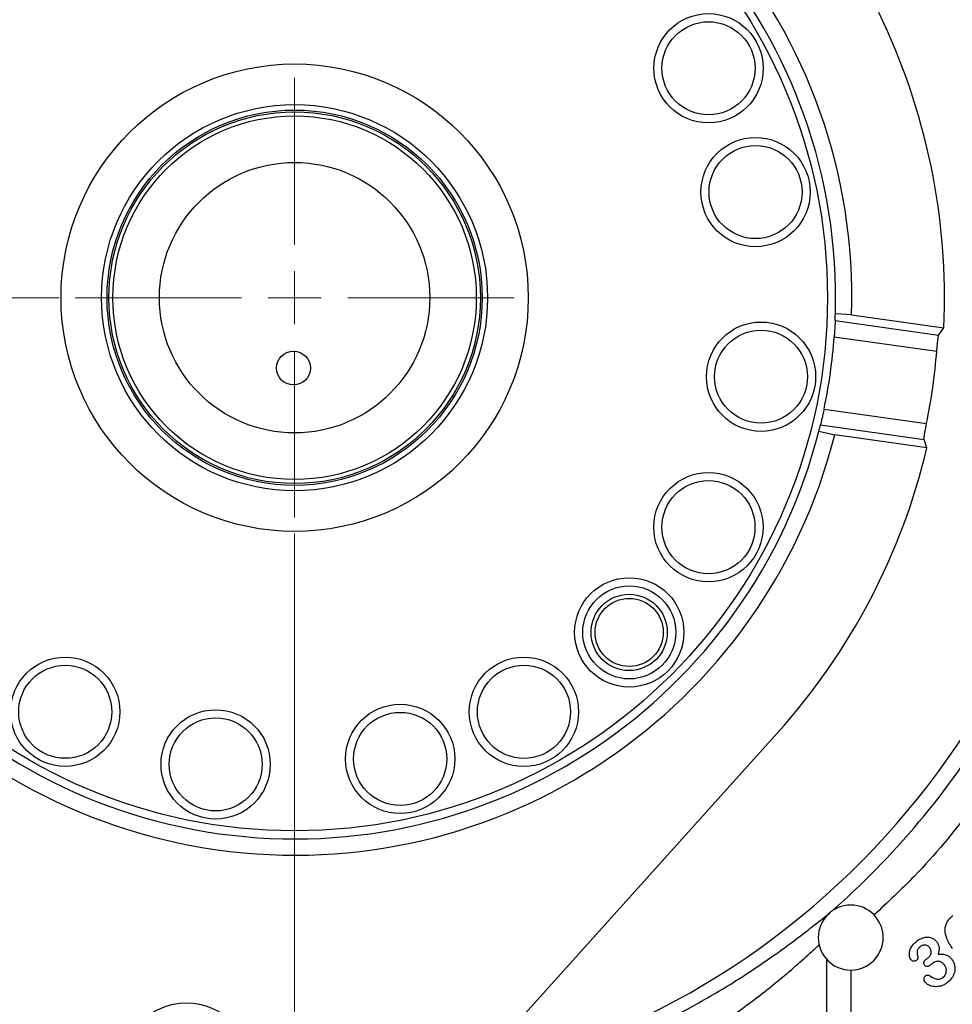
# Model space of a CAD drawing. Header units: inches. Extents: x 0.6 to 16.3, y 0.2 to 11.5.
# Tile 4 of 15: x 3.3 to 5.6, y 4.6 to 7.1. Entities that reach past the tile are written whole.
import ezdxf

# ---------------------------------------------------------------- set-up
doc = ezdxf.new("R2010")
doc.units = ezdxf.units.IN
doc.header["$MEASUREMENT"] = 0
doc.styles.add('SLDTEXTSTYLE0', font='TXT', dxfattribs={"width": 0.75})
doc.dimstyles.new('SLDDIMSTYLE0', dxfattribs={"dimtxt": 0.137795, "dimasz": 0.14, "dimexe": 0, "dimexo": 0.0625, "dimgap": 0.034449, "dimtad": 0, "dimdec": 1, "dimlfac": 1.5, "dimrnd": 1e-09, "dimzin": 12, "dimdsep": 46, "dimtxsty": 'SLDTEXTSTYLE0', "dimblk1": 'CLOSED', "dimblk2": 'CLOSED', "dimsah": 1, "dimcen": 0.09, "dimadec": 0, "dimazin": 3, "dimtfac": 1, "dimtdec": 1, "dimtofl": 0, "dimtmove": 0, "dimatfit": 3, "dimldrblk": 'CLOSED', "dimfxl": 0, "dimfrac": 2, "dimtolj": 1, "dimtzin": 12, "dimarcsym": 0})
doc.dimstyles.new('SLDDIMSTYLE3', dxfattribs={"dimtxt": 0.137795, "dimasz": 0.14, "dimexe": 0, "dimexo": 0.0625, "dimgap": 0.034449, "dimtad": 0, "dimtih": 1, "dimtoh": 1, "dimdec": 1, "dimlfac": 1.5, "dimrnd": 1e-09, "dimzin": 12, "dimdsep": 46, "dimtxsty": 'SLDTEXTSTYLE0', "dimblk1": 'CLOSED', "dimblk2": 'CLOSED', "dimsah": 1, "dimcen": 0.09, "dimadec": 0, "dimazin": 3, "dimtfac": 1, "dimtdec": 1, "dimtofl": 0, "dimtmove": 0, "dimatfit": 3, "dimldrblk": 'CLOSED', "dimfxl": 0, "dimfrac": 2, "dimtolj": 1, "dimtzin": 12, "dimarcsym": 0})
doc.dimstyles.new('SLDDIMSTYLE4', dxfattribs={"dimtxt": 0.137795, "dimasz": 0.14, "dimexe": 0, "dimexo": 0.0625, "dimgap": 0.034449, "dimtad": 0, "dimdec": 1, "dimlfac": 1.5, "dimrnd": 1e-09, "dimzin": 12, "dimdsep": 46, "dimtxsty": 'SLDTEXTSTYLE0', "dimblk1": 'CLOSED', "dimblk2": 'CLOSED', "dimsah": 1, "dimcen": 0.09, "dimadec": 0, "dimazin": 3, "dimtfac": 1, "dimtmove": 0, "dimatfit": 0, "dimldrblk": 'CLOSED', "dimfxl": 0, "dimfrac": 2, "dimtolj": 1, "dimtzin": 12, "dimarcsym": 0})

# ---------------------------------------------------------------- blocks, each defined once
blk = doc.blocks.new('_Closed')
at = {"color": 0, "linetype": 'ByBlock', "lineweight": -2}
for p, q in [((-1, 0.166667), (0, 0)), ((-1, 0.166667), (-1, -0.166667)), ((0, 0), (-1, -0.166667)), ((0, 0), (-1, 0))]:
    blk.add_line(p, q, dxfattribs=at)
blk = doc.blocks.new('_D_5')
at = {"color": 7, "linetype": 'Continuous', "lineweight": 0}
for p, q in [((1.9026, 5.7343), (1.9026, 2.0712)), ((4.7893, 3.8061), (4.7893, 2.0712)), ((3.1926, 2.3091), (3.1506, 2.3091)), ((3.1506, 2.3091), (3.1506, 2.0903)), ((3.498, 2.3091), (3.54, 2.3091)), ((3.54, 2.3091), (3.54, 2.0903)), ((1.9026, 2.1106), (3.0297, 2.1106)), ((3.1506, 2.0903), (3.1926, 2.0903)), ((3.54, 2.0903), (3.498, 2.0903)), ((4.7893, 2.1106), (3.6609, 2.1106))]:
    blk.add_line(p, q, dxfattribs=at)
at = {"color": 7, "linetype": 'Continuous', "lineweight": 18, "xscale": 0.14, "yscale": 0.14, "rotation": 180.0000000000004}
blk.add_blockref('_Closed', (1.9026, 2.1106), dxfattribs=at)
at = {"color": 7, "linetype": 'Continuous', "lineweight": 18, "xscale": 0.14, "yscale": 0.14}
blk.add_blockref('_Closed', (4.7893, 2.1106), dxfattribs=at)
at = {"color": 7, "linetype": 'Continuous', "lineweight": 18, "char_height": 0.1378, "attachment_point": 1, "style": 'SLDTEXTSTYLE0'}
for s, insert in [('110', (3.1926, 2.2679)), ('4.3', (3.2181, 2.0618))]:
    blk.add_mtext(s, dxfattribs=dict(at, insert=insert))
blk = doc.blocks.new('_D_6')
at = {"color": 7, "linetype": 'Continuous', "lineweight": 0}
for p, q in [((3.4049, 8.4345), (1.1268, 8.4345)), ((1.1662, 8.4345), (1.1662, 7.5386)), ((1.0134, 7.5106), (0.9715, 7.5106)), ((0.9715, 7.5106), (0.9715, 7.2919)), ((1.3189, 7.5106), (1.3609, 7.5106)), ((1.3609, 7.5106), (1.3609, 7.2919)), ((0.9715, 7.2919), (1.0134, 7.2919)), ((1.3609, 7.2919), (1.3189, 7.2919)), ((1.1662, 3.5648), (1.1662, 7.0857)), ((2.7105, 3.5648), (1.1268, 3.5648))]:
    blk.add_line(p, q, dxfattribs=at)
at = {"color": 7, "linetype": 'Continuous', "lineweight": 18, "xscale": 0.14, "yscale": 0.14}
for p, rotation in [((1.1662, 8.4345), 90.0000000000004), ((1.1662, 3.5648), 270.0000000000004)]:
    blk.add_blockref('_Closed', p, dxfattribs=dict(at, rotation=rotation))
at = {"color": 7, "linetype": 'Continuous', "lineweight": 18, "char_height": 0.1378, "attachment_point": 1, "style": 'SLDTEXTSTYLE0'}
for s, insert in [('186', (1.0134, 7.4695)), ('7.3', (1.0389, 7.2634))]:
    blk.add_mtext(s, dxfattribs=dict(at, insert=insert))
blk = doc.blocks.new('_D_7')
at = {"color": 7, "linetype": 'Continuous', "lineweight": 0}
for p, q in [((3.956, 5.8003), (3.956, 3.129)), ((4.7893, 3.8061), (4.7893, 3.129)), ((4.2442, 3.3668), (4.2022, 3.3668)), ((4.2022, 3.3668), (4.2022, 3.1481)), ((4.4478, 3.3668), (4.4898, 3.3668)), ((4.4898, 3.3668), (4.4898, 3.1481)), ((3.956, 3.1684), (3.706, 3.1684)), ((4.7893, 3.1684), (5.0393, 3.1684)), ((4.2022, 3.1481), (4.2442, 3.1481)), ((4.4898, 3.1481), (4.4478, 3.1481))]:
    blk.add_line(p, q, dxfattribs=at)
at = {"color": 7, "linetype": 'Continuous', "lineweight": 18, "xscale": 0.14, "yscale": 0.14}
blk.add_blockref('_Closed', (3.956, 3.1684, 0.1653), dxfattribs=at)
at = {"color": 7, "linetype": 'Continuous', "lineweight": 18, "xscale": 0.14, "yscale": 0.14, "rotation": 180.0000000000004}
blk.add_blockref('_Closed', (4.7893, 3.1684, 0.1653), dxfattribs=at)
at = {"color": 7, "linetype": 'Continuous', "lineweight": 18, "char_height": 0.1378, "attachment_point": 1, "style": 'SLDTEXTSTYLE0'}
for s, insert in [('32', (4.2442, 3.3257)), ('1.2', (4.2187, 3.1195))]:
    blk.add_mtext(s, dxfattribs=dict(at, insert=insert))
blk = doc.blocks.new('_D_10')
at = {"color": 7, "linetype": 'Continuous', "lineweight": 0}
for p, q in [((7.0082, 4.7954), (7.0082, 2.0712)), ((4.7893, 3.8061), (4.7893, 2.0712)), ((5.8078, 2.3091), (5.7658, 2.3091)), ((5.7658, 2.3091), (5.7658, 2.0903)), ((6.0114, 2.3091), (6.0534, 2.3091)), ((6.0534, 2.3091), (6.0534, 2.0903)), ((4.7893, 2.1106), (5.6449, 2.1106)), ((5.7658, 2.0903), (5.8078, 2.0903)), ((6.0534, 2.0903), (6.0114, 2.0903)), ((7.0082, 2.1106), (6.1743, 2.1106))]:
    blk.add_line(p, q, dxfattribs=at)
at = {"color": 7, "linetype": 'Continuous', "lineweight": 18, "xscale": 0.14, "yscale": 0.14, "rotation": 180.0000000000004}
blk.add_blockref('_Closed', (4.7893, 2.1106, 0.1653), dxfattribs=at)
at = {"color": 7, "linetype": 'Continuous', "lineweight": 18, "xscale": 0.14, "yscale": 0.14}
blk.add_blockref('_Closed', (7.0082, 2.1106, 0.1653), dxfattribs=at)
at = {"color": 7, "linetype": 'Continuous', "lineweight": 18, "char_height": 0.1378, "attachment_point": 1, "style": 'SLDTEXTSTYLE0'}
for s, insert in [('85', (5.8078, 2.2679)), ('3.3', (5.7823, 2.0618))]:
    blk.add_mtext(s, dxfattribs=dict(at, insert=insert))
blk = doc.blocks.new('_D_11')
at = {"color": 7, "linetype": 'Continuous', "lineweight": 0}
for p, q in [((3.3751, 6.3812), (1.4696, 6.3812)), ((1.5089, 6.3812), (1.5089, 4.6697)), ((1.3562, 4.6417), (1.3142, 4.6417)), ((1.3142, 4.6417), (1.3142, 4.4229)), ((1.6617, 4.6417), (1.7036, 4.6417)), ((1.7036, 4.6417), (1.7036, 4.4229)), ((1.3142, 4.4229), (1.3562, 4.4229)), ((1.7036, 4.4229), (1.6617, 4.4229)), ((1.5089, 3.5648), (1.5089, 4.2167)), ((2.7105, 3.5648), (1.4696, 3.5648))]:
    blk.add_line(p, q, dxfattribs=at)
at = {"color": 7, "linetype": 'Continuous', "lineweight": 18, "xscale": 0.14, "yscale": 0.14}
for p, rotation in [((1.5089, 6.3812, 0.1653), 90.0000000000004), ((1.5089, 3.5648, 0.1653), 270.0000000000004)]:
    blk.add_blockref('_Closed', p, dxfattribs=dict(at, rotation=rotation))
at = {"color": 7, "linetype": 'Continuous', "lineweight": 18, "char_height": 0.1378, "attachment_point": 1, "style": 'SLDTEXTSTYLE0'}
for s, insert in [('107', (1.3562, 4.6005)), ('4.2', (1.3817, 4.3944))]:
    blk.add_mtext(s, dxfattribs=dict(at, insert=insert))
blk = doc.blocks.new('SW_CENTERMARKSYMBOL_0')
at = {"color": 0, "linetype": 'Continuous', "lineweight": 18}
for p, q in [((0, 0.1312), (0, 0.5415)), ((0, 0), (0, 0.0656)), ((-0.1312, 0), (-0.5415, 0)), ((0, 0), (-0.0656, 0)), ((0, 0), (0, -0.0656)), ((0, 0), (0.0656, 0)), ((0.1312, 0), (0.5415, 0)), ((0, -0.1312), (0, -0.5415))]:
    blk.add_line(p, q, dxfattribs=at)

msp = doc.modelspace()

# ---------------------------------------------------------------- linework, layer by layer
at = {"color": 7, "linetype": 'Continuous', "lineweight": 25}
for p, q in [((5.3293, 6.339), (5.2894, 6.3411)), ((5.3293, 6.339), (5.5568, 6.3071)), ((5.2888, 6.325), (5.5441, 6.2891)), ((5.5441, 6.2891), (5.5568, 6.3071)), ((5.2865, 6.2851), (5.5394, 6.2495)), ((5.2614, 6.1068), (5.5144, 6.0712)), ((5.2526, 6.0678), (5.508, 6.0319)), ((5.2487, 6.0521), (5.2877, 6.0431)), ((5.5152, 6.0111), (5.2877, 6.0431)), ((5.5152, 6.0111), (5.508, 6.0319)), ((4.146, 4.1973), (5.1469, 5.3088)), ((5.5138, 4.7511), (5.5166, 4.7531))]:
    msp.add_line(p, q, dxfattribs=at)
at = {"color": 8, "linetype": 'Continuous', "lineweight": 25}
for p, q in [((5.2685, 4.3995), (5.2685, 4.7499)), ((5.3273, 4.7246), (5.3273, 4.3995))]:
    msp.add_line(p, q, dxfattribs=at)
at = {"color": 7, "linetype": 'Continuous', "lineweight": 25}
for centre, radius in [((3.956, 6.3812), 1.314), ((4.9766, 6.9466), 0.1347), ((4.9766, 6.9466), 0.1147), ((3.956, 6.3812), 0.576), ((3.956, 6.3812), 0.4758), ((3.956, 6.3812), 0.4625), ((3.956, 6.3812), 0.458), ((3.956, 6.3812), 0.448), ((5.0926, 6.6415), 0.1347), ((5.0926, 6.6415), 0.1147), ((3.956, 6.3812), 0.3333), ((5.1061, 6.1865), 0.1347), ((5.1061, 6.1865), 0.1147), ((3.9531, 6.2078), 0.0417), ((4.9765, 5.8156), 0.1347), ((4.9765, 5.8156), 0.1147), ((4.7812, 5.5563), 0.1347), ((4.7812, 5.5563), 0.1147), ((4.7809, 5.5562), 0.094), ((4.7809, 5.5562), 0.084), ((3.3904, 5.3606), 0.1347), ((4.5214, 5.3605), 0.1347), ((3.3904, 5.3606), 0.1147), ((4.5214, 5.3605), 0.1147), ((3.7613, 5.231), 0.1347), ((4.2163, 5.2445), 0.1347), ((3.7613, 5.231), 0.1147), ((4.2163, 5.2445), 0.1147), ((3.6892, 4.4831), 0.16)]:
    msp.add_circle(centre, radius, dxfattribs=at)
at = {"color": 8, "linetype": 'Continuous', "lineweight": 25}
for start, end in [(102.3996, 241.6004), (0, 61.6004), (282.3996, 0)]:
    msp.add_arc((3.956, 6.3812), 1.9709, start, end, dxfattribs=at)
at = {"color": 7, "linetype": 'Continuous', "lineweight": 25}
for centre, radius, start, end in [((3.956, 6.3812), 1.374, 358.2429, 165.7571), ((3.956, 6.3812), 1.334, 358.2796, 165.7204), ((3.956, 6.3812), 1.6025, 357.3497, 26.0016), ((3.956, 6.3812), 1.374, 178.2429, 345.7571), ((3.956, 6.3812), 1.334, 178.2796, 345.7204), ((3.956, 6.3812), 1.334, 357.5864, 358.2796), ((3.956, 6.3812), 1.334, 348.131, 355.869), ((3.956, 6.3812), 1.5889, 348.7524, 355.2476), ((3.956, 6.3812), 1.334, 345.7204, 346.4136), ((3.956, 6.3812), 1.6025, 317.9984, 346.6503), ((3.956, 6.3812), 2.0099, 311.0101, 328.9768), ((5.3273, 4.8042), 0.08, 0, 180), ((5.3273, 4.8042), 0.08, 180, 0)]:
    msp.add_arc(centre, radius, start, end, dxfattribs=at)
for points, knots in [([(5.2888, 6.325), (5.2887, 6.3241), (5.2887, 6.3225), (5.2883, 6.3146), (5.2877, 6.3037), (5.2871, 6.2932), (5.2866, 6.2869), (5.2865, 6.2851)], [0, 0, 0, 0, 0.226375, 0.452725, 0.679719, 0.907566, 1, 1, 1, 1]), ([(5.5394, 6.2495), (5.5398, 6.254), (5.5406, 6.263), (5.5418, 6.2749), (5.5429, 6.2839), (5.5437, 6.2881), (5.544, 6.2889), (5.5441, 6.2891)], [0, 0, 0, 0, 0.227482, 0.45498, 0.682064, 0.908587, 1, 1, 1, 1]), ([(5.2614, 6.1068), (5.2605, 6.1024), (5.2586, 6.0935), (5.2559, 6.0818), (5.2539, 6.0729), (5.2529, 6.0688), (5.2527, 6.068), (5.2526, 6.0678)], [0, 0, 0, 0, 0.228082, 0.456161, 0.684232, 0.911668, 1, 1, 1, 1]), ([(5.508, 6.0319), (5.5079, 6.0327), (5.5078, 6.0344), (5.509, 6.0422), (5.5108, 6.0529), (5.5128, 6.0632), (5.514, 6.0694), (5.5144, 6.0712)], [0, 0, 0, 0, 0.22645, 0.452907, 0.679278, 0.906075, 1, 1, 1, 1]), ([(4.8648, 4.5958), (4.9041, 4.6166), (4.9827, 4.6584), (5.0917, 4.7274), (5.1917, 4.798), (5.2471, 4.8423), (5.2748, 4.8645)], [0, 0, 0, 0, 0.2485561, 0.4978651, 0.748285, 1, 1, 1, 1]), ([(5.5782, 4.7762), (5.5728, 4.7847), (5.5637, 4.7992), (5.5594, 4.8198), (5.561, 4.8337), (5.5649, 4.8433), (5.571, 4.8517), (5.5765, 4.8559), (5.5793, 4.8582)], [0, 0, 0, 0, 0.326112, 0.552848, 0.666467, 0.776248, 0.883847, 1, 1, 1, 1]), ([(5.4919, 4.7967), (5.4955, 4.7989), (5.5023, 4.8031), (5.5126, 4.8054), (5.521, 4.8051), (5.528, 4.8031), (5.5347, 4.7992), (5.5381, 4.795), (5.5399, 4.7929)], [0, 0, 0, 0, 0.23292, 0.445073, 0.575609, 0.700529, 0.847836, 1, 1, 1, 1]), ([(5.4752, 4.7504), (5.4744, 4.752), (5.4723, 4.7557), (5.4714, 4.7642), (5.4732, 4.7743), (5.4799, 4.7867), (5.4873, 4.7929), (5.4919, 4.7967)], [0, 0, 0, 0, 0.10142, 0.232787, 0.465497, 0.668795, 1, 1, 1, 1]), ([(5.4993, 4.7821), (5.4975, 4.7806), (5.4945, 4.7784), (5.4919, 4.774), (5.4904, 4.7681), (5.4916, 4.7617), (5.4926, 4.7568), (5.4929, 4.7551)], [0, 0, 0, 0, 0.231763, 0.367069, 0.496229, 0.827959, 1, 1, 1, 1]), ([(5.5221, 4.7786), (5.5211, 4.7799), (5.5191, 4.7823), (5.5151, 4.7845), (5.511, 4.7856), (5.507, 4.7855), (5.503, 4.7844), (5.5006, 4.7829), (5.4993, 4.7821)], [0, 0, 0, 0, 0.184075, 0.362639, 0.520661, 0.672527, 0.829006, 1, 1, 1, 1]), ([(5.5399, 4.7929), (5.5414, 4.7904), (5.5439, 4.7862), (5.546, 4.7759), (5.5444, 4.7685), (5.5432, 4.7631)], [0, 0, 0, 0, 0.273701, 0.471636, 1, 1, 1, 1]), ([(5.5166, 4.7531), (5.5188, 4.7549), (5.522, 4.7577), (5.5245, 4.7626), (5.5256, 4.766), (5.5257, 4.7694), (5.5251, 4.7737), (5.5233, 4.7766), (5.5221, 4.7786)], [0, 0, 0, 0, 0.290216, 0.425829, 0.554297, 0.659058, 0.765414, 1, 1, 1, 1]), ([(5.5432, 4.7631), (5.5468, 4.7633), (5.5536, 4.7637), (5.5632, 4.7615), (5.5715, 4.757), (5.5754, 4.7523), (5.5773, 4.7499)], [0, 0, 0, 0, 0.279769, 0.527163, 0.760161, 1, 1, 1, 1]), ([(5.4884, 4.7473), (5.4875, 4.7469), (5.4858, 4.7459), (5.4824, 4.7458), (5.4793, 4.7465), (5.4769, 4.7483), (5.4758, 4.7496), (5.4752, 4.7504)], [0, 0, 0, 0, 0.194887, 0.399851, 0.654088, 0.819227, 1, 1, 1, 1]), ([(5.4929, 4.7551), (5.493, 4.7545), (5.4931, 4.7533), (5.4922, 4.7512), (5.4907, 4.7492), (5.4892, 4.748), (5.4884, 4.7473)], [0, 0, 0, 0, 0.185525, 0.38665, 0.673943, 1, 1, 1, 1]), ([(5.509, 4.7367), (5.5085, 4.7376), (5.5075, 4.7394), (5.5073, 4.7422), (5.508, 4.7447), (5.5097, 4.7479), (5.5121, 4.7498), (5.5138, 4.7511)], [0, 0, 0, 0, 0.183693, 0.35443, 0.485889, 0.619687, 1, 1, 1, 1]), ([(5.5221, 4.7351), (5.5207, 4.7342), (5.5187, 4.733), (5.5157, 4.7327), (5.5134, 4.7331), (5.5109, 4.7343), (5.5097, 4.7359), (5.509, 4.7367)], [0, 0, 0, 0, 0.327446, 0.467464, 0.602518, 0.79058, 1, 1, 1, 1]), ([(5.5298, 4.7413), (5.5287, 4.7405), (5.5272, 4.7393), (5.5255, 4.7379), (5.524, 4.7366), (5.523, 4.7358), (5.5221, 4.7351)], [0, 0, 0, 0, 0.40881, 0.585297, 0.675643, 1, 1, 1, 1]), ([(5.5589, 4.7356), (5.557, 4.738), (5.5542, 4.7413), (5.5494, 4.7442), (5.5456, 4.7454), (5.5417, 4.7458), (5.5361, 4.745), (5.5324, 4.7428), (5.5298, 4.7413)], [0, 0, 0, 0, 0.266547, 0.385146, 0.500089, 0.617652, 0.73657, 1, 1, 1, 1]), ([(5.554, 4.7052), (5.5555, 4.7064), (5.5585, 4.7089), (5.5616, 4.7143), (5.5634, 4.7209), (5.5629, 4.7286), (5.5602, 4.7333), (5.5589, 4.7356)], [0, 0, 0, 0, 0.169352, 0.339697, 0.536422, 0.765119, 1, 1, 1, 1]), ([(5.5773, 4.7499), (5.5789, 4.7473), (5.582, 4.7421), (5.5847, 4.7311), (5.5838, 4.7188), (5.5787, 4.7071), (5.572, 4.6981), (5.5663, 4.6937), (5.5634, 4.6914)], [0, 0, 0, 0, 0.135402, 0.27064, 0.499547, 0.677854, 0.834903, 1, 1, 1, 1]), ([(5.5124, 4.7104), (5.5115, 4.7097), (5.5099, 4.7084), (5.508, 4.7054), (5.5072, 4.7019), (5.5077, 4.6981), (5.5089, 4.6961), (5.5095, 4.6951)], [0, 0, 0, 0, 0.186259, 0.360507, 0.600163, 0.790507, 1, 1, 1, 1]), ([(5.5124, 4.7104), (5.513, 4.7107), (5.5142, 4.7114), (5.5165, 4.7119), (5.5185, 4.7119), (5.5202, 4.7114), (5.5209, 4.7109), (5.5212, 4.7107)], [0, 0, 0, 0, 0.223462, 0.452536, 0.740364, 0.87133, 1, 1, 1, 1]), ([(5.5212, 4.7107), (5.5263, 4.7074), (5.5327, 4.7033), (5.5414, 4.7012), (5.5459, 4.7014), (5.5501, 4.7028), (5.5527, 4.7044), (5.554, 4.7052)], [0, 0, 0, 0, 0.502533, 0.626827, 0.750153, 0.869077, 1, 1, 1, 1]), ([(5.5634, 4.6914), (5.5608, 4.6897), (5.5557, 4.6865), (5.5456, 4.6833), (5.5335, 4.6825), (5.522, 4.6858), (5.5139, 4.6903), (5.5107, 4.6938), (5.5095, 4.6951)], [0, 0, 0, 0, 0.158238, 0.306819, 0.536006, 0.760736, 0.91063, 1, 1, 1, 1])]:
    msp.add_open_spline(points, degree=3, knots=knots, dxfattribs=at)
at = {"color": 8, "linetype": 'Continuous', "lineweight": 25}
for points, knots in [([(5.703, 5.2391), (5.6775, 5.2), (5.6123, 5.1), (5.5052, 4.9724), (5.4183, 4.891), (5.3845, 4.8594)], [0, 0, 0, 0, 0.281378, 0.720786, 1, 1, 1, 1]), ([(4.9011, 4.5245), (4.9241, 4.5385), (4.97, 4.5664), (5.0377, 4.6126), (5.0971, 4.6566), (5.1488, 4.6978), (5.1917, 4.7341), (5.2258, 4.7643), (5.2444, 4.7817), (5.2507, 4.7876)], [0, 0, 0, 0, 0.172248, 0.343885, 0.531094, 0.664301, 0.797961, 0.931397, 1, 1, 1, 1])]:
    msp.add_open_spline(points, degree=3, knots=knots, dxfattribs=at)

# ---------------------------------------------------------------- block references
at = {"color": 7, "linetype": 'Continuous', "lineweight": 0}
msp.add_blockref('SW_CENTERMARKSYMBOL_0', (3.956, 6.3812), dxfattribs=at)

# ---------------------------------------------------------------- dimensions: what is measured, and where the dimension line sits
at = {"color": 7, "linetype": 'Continuous', "lineweight": 18}
for base, p1, picture, middle in [((1.1662, 3.5648), (3.4443, 8.4345), '_D_6', (1.1662, 7.3122)), ((1.5089, 3.5648), (3.4145, 6.3812), '_D_11', (1.5089, 4.4432))]:
    dim = msp.add_linear_dim(base=base, p1=p1, p2=(2.7498, 3.5648), angle=90, dimstyle='SLDDIMSTYLE3', dxfattribs=at)
    dim.commit()
    dim.dimension.update_dxf_attribs({"geometry": picture, "text_midpoint": middle, "dimtype": 160})
for base, p1, dimstyle, picture, middle in [((4.7893, 3.1684), (3.956, 5.8397), 'SLDDIMSTYLE4', '_D_7', (4.346, 3.1684)), ((4.7893, 2.1106), (1.9026, 5.7736), 'SLDDIMSTYLE0', '_D_5', (3.3453, 2.1106)), ((4.7893, 2.1106), (7.0082, 4.8348), 'SLDDIMSTYLE0', '_D_10', (5.9096, 2.1106))]:
    dim = msp.add_linear_dim(base=base, p1=p1, p2=(4.7893, 3.8455), dimstyle=dimstyle, dxfattribs=at)
    dim.commit()
    dim.dimension.update_dxf_attribs({"geometry": picture, "text_midpoint": middle, "dimtype": 160})

doc.saveas('drawing.dxf')
